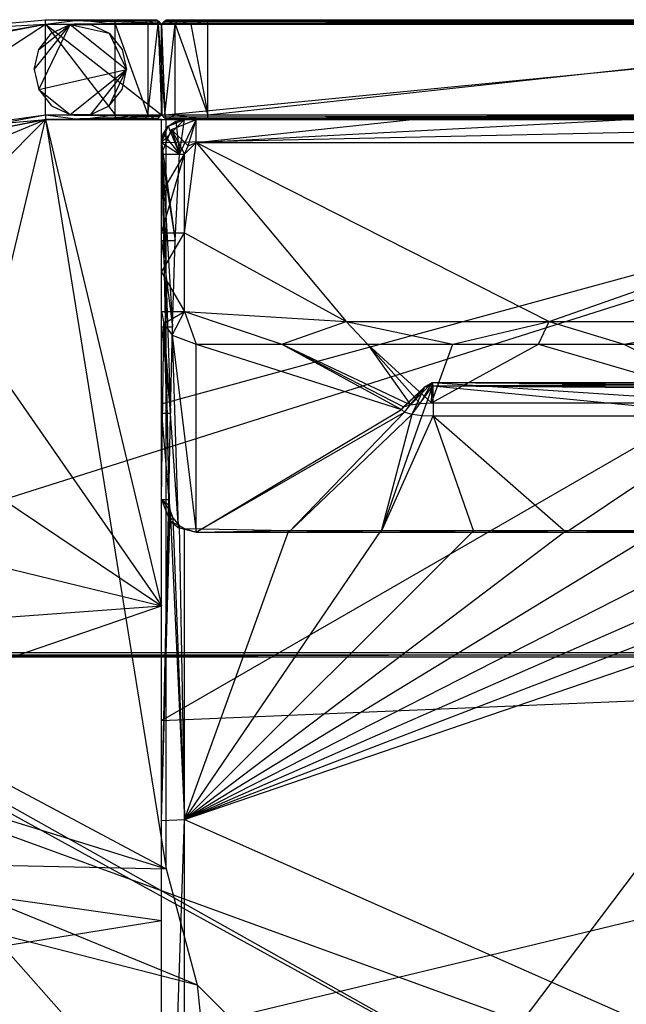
# Model space of a CAD drawing. Header units: inches. Extents: x -20.6 to 20.6, y -15.5 to 15.5.
# Tile 5 of 7: x -10.3 to 0, y -1.2 to 15.5. Entities that reach past the tile are written whole.
import ezdxf

# ---------------------------------------------------------------- set-up
doc = ezdxf.new("R2010")
doc.units = ezdxf.units.IN
doc.layers.get('0').update_dxf_attribs({"true_color": 0xc2ced6})

msp = doc.modelspace()

# ---------------------------------------------------------------- linework, layer by layer
at = {"color": 8, "true_color": 0x8c8177}
for p, q in [((-13.799, 14.773), (-9.843, 15.449)), ((-13.77, 14.7), (-9.843, 15.449)), ((-13.205, 13.272), (-9.843, 15.449)), ((-11.798, 15.348), (-9.843, 15.527)), ((-11.798, 15.348), (-9.843, 15.449)), ((-9.843, 15.449), (-9.843, 15.527)), ((-9.843, 15.449), (-9.252, 15.527)), ((-9.843, 15.527), (-9.843, 15.527)), ((-9.843, 15.527), (-9.252, 15.527)), ((-9.843, 15.527), (-8.898, 15.527)), ((-9.843, 15.527), (-8.661, 15.527)), ((-9.843, 15.527), (-7.953, 15.527)), ((-9.843, 15.527), (-7.927, 15.501)), ((-9.843, 15.527), (-7.9, 15.475)), ((-9.843, 15.449), (-7.9, 15.475)), ((-9.843, 13.913), (-9.843, 15.449)), ((-9.843, 15.449), (-8.661, 13.913)), ((-9.843, 15.449), (-8.661, 15.449)), ((-9.843, 15.449), (-7.874, 13.913)), ((-9.843, 15.449), (-7.874, 15.449)), ((-9.252, 15.527), (-8.661, 15.449)), ((-9.252, 15.527), (-8.661, 15.527)), ((-8.898, 15.527), (-7.953, 15.527)), ((-8.898, 15.527), (-7.927, 15.501)), ((-8.661, 15.449), (-8.661, 15.527)), ((-8.661, 15.527), (-8.16, 15.527)), ((-8.661, 15.527), (-8.105, 15.449)), ((-8.661, 15.527), (-7.953, 15.527)), ((-8.661, 13.913), (-8.661, 15.449)), ((-8.661, 15.449), (-8.105, 15.449)), ((-8.661, 15.449), (-8.104, 13.913)), ((-8.16, 15.527), (-8.105, 15.449)), ((-8.16, 15.527), (-7.953, 15.527)), ((-8.16, 15.527), (-7.929, 15.449)), ((-8.105, 15.449), (-8.104, 13.913)), ((-8.105, 15.449), (-7.929, 15.449)), ((-8.104, 13.913), (-7.929, 15.449)), ((-7.953, 15.527), (-7.953, 15.527)), ((-7.953, 15.527), (-7.929, 15.449)), ((-7.953, 15.527), (-7.927, 15.501)), ((-7.953, 15.527), (-7.9, 15.475)), ((-7.953, 15.527), (-7.874, 15.449)), ((-7.929, 15.449), (-7.874, 13.913)), ((-7.929, 15.449), (-7.874, 14.681)), ((-7.929, 15.449), (-7.874, 15.449)), ((-7.927, 15.501), (-7.9, 15.475)), ((-7.9, 15.475), (-7.874, 15.449)), ((-7.874, 15.449), (-7.795, 15.527)), ((-7.874, 15.449), (-7.822, 15.501)), ((-7.874, 15.449), (-7.848, 15.475)), ((-7.874, 13.913), (-7.874, 15.449)), ((-7.874, 13.913), (-7.874, 15.449)), ((-7.874, 14.681), (-7.874, 15.449)), ((-7.874, 14.681), (-7.874, 15.449)), ((-7.874, 15.449), (-7.874, 15.449)), ((-7.874, 15.449), (-7.865, 13.904)), ((-7.874, 15.449), (-7.819, 13.913)), ((-7.874, 15.449), (-7.643, 15.449)), ((-7.874, 15.449), (7.874, 15.449)), ((-7.865, 13.904), (7.874, 15.449)), ((-7.848, 15.475), (-7.822, 15.501)), ((-7.848, 15.475), (7.848, 15.475)), ((-7.848, 15.475), (7.874, 15.449)), ((-7.822, 15.501), (-7.795, 15.527)), ((-7.822, 15.501), (7.822, 15.501)), ((-7.822, 15.501), (7.848, 15.475)), ((-7.819, 13.913), (-7.643, 15.449)), ((-7.795, 15.527), (-7.795, 15.527)), ((-7.795, 15.527), (-7.643, 15.449)), ((-7.795, 15.527), (-7.588, 15.527)), ((-7.795, 15.527), (-7.087, 15.527)), ((-7.795, 15.527), (7.087, 15.527)), ((-7.795, 15.527), (7.795, 15.527)), ((-7.795, 15.527), (7.822, 15.501)), ((-7.643, 15.449), (-7.588, 15.527)), ((-7.643, 13.913), (-7.643, 15.449)), ((-7.643, 15.449), (-7.376, 15.449)), ((-7.643, 15.449), (-7.087, 13.913)), ((-7.588, 15.527), (-7.376, 15.449)), ((-7.588, 15.527), (-7.087, 15.527)), ((-7.376, 15.449), (-7.087, 15.527)), ((-7.376, 15.449), (-7.087, 13.913)), ((-7.376, 15.449), (-7.087, 15.449)), ((-7.087, 15.449), (-7.087, 15.527)), ((-7.087, 15.449), (7.087, 15.527)), ((-7.087, 15.527), (7.087, 15.527)), ((-7.087, 13.913), (-7.087, 15.449)), ((-7.087, 13.913), (7.087, 15.449)), ((-7.087, 15.449), (7.087, 15.449)), ((-7.874, 13.913), (-7.874, 14.681)), ((-7.874, 13.913), (-7.874, 14.681)), ((-7.874, 13.913), (-7.874, 14.681)), ((-7.874, 14.681), (-7.865, 13.904)), ((-7.874, 14.681), (-7.819, 13.913)), ((-13.205, 13.272), (-9.843, 13.913)), ((-11.49, 13.683), (-9.843, 13.913)), ((-9.843, 13.913), (-9.843, 13.834)), ((-9.843, 13.913), (-9.252, 13.834)), ((-9.843, 13.913), (-8.661, 13.913)), ((-9.843, 13.913), (-7.9, 13.887)), ((-9.843, 13.913), (-7.874, 13.913)), ((-9.843, 13.834), (-7.9, 13.887)), ((-9.252, 13.834), (-8.661, 13.913)), ((-8.661, 13.913), (-8.661, 13.834)), ((-8.661, 13.913), (-8.16, 13.834)), ((-8.661, 13.913), (-8.104, 13.913)), ((-8.16, 13.834), (-8.104, 13.913)), ((-8.104, 13.913), (-7.953, 13.834)), ((-8.104, 13.913), (-7.874, 13.913)), ((-7.953, 13.834), (-7.874, 13.913)), ((-7.953, 13.834), (-7.9, 13.887)), ((-7.927, 13.861), (-7.9, 13.887)), ((-7.9, 13.887), (-7.874, 13.913)), ((-7.9, 13.887), (-7.874, 13.913)), ((-7.9, 13.887), (-7.874, 13.913)), ((-7.874, 13.913), (-7.874, 13.913)), ((-7.874, 13.913), (-7.874, 13.913)), ((-7.874, 13.913), (-7.865, 13.904)), ((-7.874, 13.913), (-7.839, 13.878)), ((-7.874, 13.913), (-7.819, 13.913)), ((-7.874, 13.913), (-7.813, 13.852)), ((-7.874, 13.913), (-7.795, 13.834)), ((-7.865, 13.904), (7.874, 13.913)), ((-7.865, 13.904), (-7.839, 13.878)), ((-7.839, 13.878), (7.874, 13.913)), ((-7.839, 13.878), (7.848, 13.887)), ((-7.819, 13.913), (-7.795, 13.834)), ((-7.819, 13.913), (-7.643, 13.913)), ((-7.813, 13.852), (7.848, 13.887)), ((-7.795, 13.834), (-7.643, 13.913)), ((-7.643, 13.913), (-7.087, 13.834)), ((-7.643, 13.913), (-7.087, 13.913)), ((-7.087, 13.834), (-7.087, 13.913)), ((-7.087, 13.834), (7.087, 13.913)), ((-7.087, 13.913), (7.087, 13.913)), ((-18.898, 4.738), (-9.843, 13.834)), ((-18.898, 4.738), (9.843, 13.834)), ((-16.26, 11.168), (-9.843, 13.834)), ((-13.317, 13.141), (-9.843, 13.835)), ((-13.317, 13.141), (-9.843, 13.834)), ((-13.317, 13.141), (-9.843, 13.834)), ((-13.176, 13.199), (-9.843, 13.834)), ((-11.49, 13.683), (-9.843, 13.834)), ((-9.843, 13.834), (-7.927, 13.861)), ((-9.843, 13.834), (-9.843, 13.835)), ((-9.843, 13.835), (-9.843, 13.834)), ((-9.843, 13.835), (-7.874, 13.834)), ((-9.843, 13.835), (-7.874, 13.835)), ((-9.843, 13.834), (-7.874, 13.835)), ((-9.843, 13.834), (-9.843, 13.834)), ((-9.843, 13.834), (-9.252, 13.834)), ((-9.843, 13.834), (-8.898, 13.834)), ((-9.843, 13.834), (-8.661, 13.834)), ((-9.843, 13.834), (-7.953, 13.834)), ((-9.843, 13.834), (-7.874, 5.568)), ((-9.843, 13.834), (-7.874, 13.834)), ((-9.843, 13.834), (9.843, 13.834)), ((-9.843, 13.834), (9.843, 13.834)), ((-9.252, 13.834), (-8.661, 13.834)), ((-8.898, 13.834), (-7.927, 13.861)), ((-8.898, 13.834), (-7.953, 13.834)), ((-8.661, 13.834), (-8.16, 13.834)), ((-8.661, 13.834), (-7.953, 13.834)), ((-8.16, 13.834), (-7.953, 13.834)), ((-7.953, 13.834), (-7.927, 13.861)), ((-7.953, 13.834), (-7.953, 13.834)), ((-7.874, 9.001), (-7.874, 13.835)), ((-7.874, 13.834), (-7.874, 13.835)), ((-7.874, 13.835), (9.843, 13.834)), ((-7.874, 3.624), (9.843, 13.834)), ((-7.874, 5.568), (-7.874, 13.834)), ((-7.874, 9.001), (-7.874, 13.834)), ((-7.874, 9.001), (9.843, 13.834)), ((-7.874, 10.43), (-7.874, 13.834)), ((-7.874, -9.591), (9.843, 13.834)), ((-7.874, 13.441), (-7.48, 13.834)), ((-7.874, 13.441), (9.843, 13.834)), ((-7.874, 13.441), (-7.759, 13.719)), ((-7.844, 13.591), (-7.759, 13.719)), ((-7.839, 13.878), (-7.813, 13.852)), ((-7.813, 13.852), (7.822, 13.861)), ((-7.813, 13.852), (-7.795, 13.834)), ((-7.813, 13.852), (-7.087, 13.834)), ((-7.813, 13.852), (7.795, 13.834)), ((-7.795, 13.834), (-7.087, 13.834)), ((-7.759, 13.719), (-7.48, 13.834)), ((-7.759, 13.719), (-7.631, 13.805)), ((-7.759, 13.719), (-7.567, 13.244)), ((-7.701, 13.662), (-7.284, 13.834)), ((-7.701, 13.662), (-7.284, 13.834)), ((-7.631, 13.805), (-7.48, 13.834)), ((-7.631, 13.805), (-7.567, 13.244)), ((-7.567, 13.244), (-7.48, 13.834)), ((-7.567, 13.244), (-7.284, 13.834)), ((-7.48, 13.834), (-7.48, 13.834)), ((-7.48, 13.834), (-7.284, 13.834)), ((-7.48, 13.834), (-5.151, 13.834)), ((-7.48, 13.834), (-3.018, 13.834)), ((-7.48, 13.834), (1.181, 13.834)), ((-7.48, 13.834), (9.843, 13.834)), ((-7.423, 13.383), (-7.284, 13.834)), ((-7.284, 13.441), (-7.284, 13.834)), ((-7.284, 13.441), (-3.617, 13.834)), ((-7.284, 13.441), (0.049, 13.834)), ((-7.284, 13.834), (-7.284, 13.834)), ((-7.284, 13.834), (-5.151, 13.834)), ((-7.284, 13.834), (-3.617, 13.834)), ((-7.284, 13.834), (-5.151, 13.834)), ((-7.087, 13.834), (7.087, 13.834)), ((-7.087, 13.834), (7.795, 13.834)), ((-5.151, 13.834), (-3.617, 13.834)), ((-5.151, 13.834), (-3.018, 13.834)), ((-3.617, 13.834), (-3.018, 13.834)), ((-3.617, 13.834), (0.049, 13.834)), ((-3.018, 13.834), (-0.885, 13.834)), ((-3.018, 13.834), (0.049, 13.834)), ((-3.018, 13.834), (1.181, 13.834)), ((-3.018, 13.834), (1.248, 13.834)), ((-0.885, 13.834), (1.181, 13.834)), ((-0.885, 13.834), (1.248, 13.834)), ((-7.874, 13.244), (-7.701, 13.662)), ((-7.874, 13.441), (-7.844, 13.591)), ((-7.844, 13.591), (-7.567, 13.244)), ((-7.701, 13.662), (-7.701, 13.662)), ((-7.701, 13.662), (-7.567, 13.244)), ((-7.701, 13.662), (-7.48, 13.244)), ((-7.701, 13.662), (-7.423, 13.383)), ((-7.874, -9.591), (-7.874, 13.441)), ((-7.874, 1.925), (-7.874, 13.441)), ((-7.874, 13.441), (-7.874, 13.441)), ((-7.874, 13.441), (-7.748, 7.377)), ((-7.874, 13.441), (-7.719, 8.845)), ((-7.874, 13.441), (-7.685, 10.312)), ((-7.874, 13.441), (-7.639, 11.778)), ((-7.874, 13.441), (-7.567, 13.244)), ((-7.48, 11.908), (-7.284, 13.441)), ((-7.48, 13.244), (-7.284, 13.441)), ((-7.48, 13.244), (-7.423, 13.383)), ((-7.423, 13.383), (-7.284, 13.441)), ((-7.284, 13.441), (-4.738, 10.4)), ((-7.284, 13.441), (-1.286, 10.4)), ((-7.284, 13.441), (7.381, 13.441)), ((-1.286, 10.4), (7.381, 13.441)), ((-7.874, 11.777), (-7.874, 13.244)), ((-7.874, 11.908), (-7.48, 13.244)), ((-7.874, 12.576), (-7.874, 13.244)), ((-7.874, 12.576), (-7.48, 13.244)), ((-7.874, 13.244), (-7.874, 13.244)), ((-7.874, 13.244), (-7.639, 11.778)), ((-7.874, 13.244), (-7.567, 13.244)), ((-7.874, 13.244), (-7.48, 13.244)), ((-7.639, 11.778), (-7.567, 13.244)), ((-7.48, 11.908), (-7.48, 13.244)), ((-13.176, 13.199), (-7.874, 5.568)), ((-7.874, 11.777), (-7.874, 12.576)), ((-7.874, 11.908), (-7.874, 12.576)), ((-7.874, 8.844), (-7.874, 11.908)), ((-7.874, 10.311), (-7.874, 11.908)), ((-7.874, 11.24), (-7.874, 11.908)), ((-7.874, 11.24), (-7.48, 11.908)), ((-7.874, 11.777), (-7.874, 11.908)), ((-7.874, 11.908), (-7.48, 11.908)), ((-7.48, 10.572), (-7.48, 11.908)), ((-7.48, 11.908), (-4.738, 10.4)), ((-7.874, 11.777), (-7.639, 11.778)), ((-7.874, 10.311), (-7.874, 11.777)), ((-7.874, 11.777), (-7.685, 10.312)), ((-7.685, 10.312), (-7.639, 11.778)), ((-7.874, 8.844), (-7.874, 11.24)), ((-7.874, 10.572), (-7.874, 11.24)), ((-7.874, 11.24), (-7.48, 10.572)), ((-16.245, 11.182), (-7.874, 5.568)), ((-7.874, 7.377), (-7.874, 10.572)), ((-7.874, 8.844), (-7.874, 10.572)), ((-7.874, 10.572), (-7.832, 10.366)), ((-7.874, 10.572), (-7.48, 10.572)), ((-7.832, 10.366), (-7.48, 10.572)), ((-7.692, 10.17), (-7.48, 10.572)), ((-7.48, 10.572), (-7.283, 10.015)), ((-7.48, 10.572), (-5.83, 10.015)), ((-7.48, 10.572), (-4.738, 10.4)), ((-7.874, 5.568), (-7.874, 10.43)), ((-7.874, 9.001), (-7.874, 10.43)), ((-5.83, 10.015), (-4.738, 10.4)), ((-4.738, 10.4), (-4.376, 10.015)), ((-4.738, 10.4), (-2.923, 10.015)), ((-4.738, 10.4), (-1.286, 10.4)), ((-2.923, 10.015), (-1.286, 10.4)), ((-1.469, 10.015), (-1.286, 10.4)), ((-1.286, 10.4), (-0.016, 10.015)), ((-1.286, 10.4), (2.166, 10.4)), ((-0.016, 10.015), (2.166, 10.4)), ((-7.874, 7.377), (-7.832, 10.366)), ((-7.874, 10.311), (-7.685, 10.312)), ((-7.874, 8.844), (-7.874, 10.311)), ((-7.874, 10.311), (-7.719, 8.845)), ((-7.832, 10.366), (-7.733, 7.016)), ((-7.832, 10.366), (-7.692, 10.17)), ((-7.832, 10.366), (-7.591, 6.902)), ((-7.719, 8.845), (-7.685, 10.312)), ((-7.692, 10.17), (-7.591, 6.902)), ((-7.692, 10.17), (-7.283, 6.82)), ((-7.692, 10.17), (-7.283, 10.015)), ((-7.283, 6.82), (-7.283, 10.015)), ((-7.283, 10.015), (-5.83, 10.015)), ((-7.283, 10.015), (-3.795, 8.905)), ((-5.83, 10.015), (-4.376, 10.015)), ((-5.83, 10.015), (-3.795, 8.905)), ((-5.83, 10.015), (-3.759, 8.948)), ((-5.83, 10.015), (-3.643, 8.985)), ((-4.376, 10.015), (-3.643, 8.985)), ((-4.376, 10.015), (-3.48, 9.009)), ((-4.376, 10.015), (-3.287, 9.018)), ((-4.376, 10.015), (-2.923, 10.015)), ((-3.287, 9.018), (-2.923, 10.015)), ((-3.287, 9.018), (-1.469, 10.015)), ((-2.923, 10.015), (-1.469, 10.015)), ((-1.469, 10.015), (-0.016, 10.015)), ((-1.469, 10.015), (1.922, 9.018)), ((-0.016, 10.015), (1.438, 10.015)), ((-0.016, 10.015), (1.922, 9.018)), ((-3.795, 8.905), (-3.401, 9.293)), ((-3.759, 8.948), (-3.401, 9.293)), ((-3.745, 8.862), (-3.401, 9.293)), ((-3.643, 8.985), (-3.272, 9.362)), ((-3.643, 8.985), (-3.401, 9.293)), ((-3.617, 8.826), (-3.262, 9.308)), ((-3.617, 8.826), (-3.401, 9.293)), ((-3.48, 9.009), (-3.272, 9.362)), ((-3.445, 8.805), (-3.262, 9.308)), ((-3.401, 9.293), (-3.272, 9.362)), ((-3.401, 9.293), (-3.262, 9.308)), ((-3.287, 9.018), (-3.272, 9.362)), ((-3.272, 9.362), (-3.262, 9.308)), ((-3.272, 9.362), (1.922, 9.018)), ((-3.272, 9.362), (1.928, 9.321)), ((-3.272, 9.362), (4.528, 9.362)), ((-3.262, 9.308), (4.528, 9.362)), ((-3.262, 9.308), (-3.257, 8.799)), ((-3.262, 9.308), (1.938, 9.266)), ((-3.262, 9.308), (1.944, 8.799)), ((-3.262, 9.308), (4.539, 9.308)), ((-7.874, 3.624), (-7.874, 9.001)), ((-7.874, 5.568), (-7.874, 9.001)), ((-7.283, 6.82), (-3.795, 8.905)), ((-3.795, 8.905), (-3.759, 8.948)), ((-3.795, 8.905), (-3.745, 8.862)), ((-3.759, 8.948), (-3.643, 8.985)), ((-3.643, 8.985), (-3.48, 9.009)), ((-3.48, 9.009), (-3.287, 9.018)), ((-3.287, 9.018), (1.922, 9.018)), ((-7.874, 8.844), (-7.719, 8.845)), ((-7.874, 7.377), (-7.874, 8.844)), ((-7.874, 8.844), (-7.748, 7.377)), ((-7.748, 7.377), (-7.719, 8.845)), ((-7.283, 6.82), (-3.745, 8.862)), ((-5.712, 6.82), (-3.745, 8.862)), ((-5.712, 6.82), (-3.617, 8.826)), ((-4.14, 6.82), (-3.617, 8.826)), ((-4.14, 6.82), (-3.445, 8.805)), ((-4.14, 6.82), (-3.257, 8.799)), ((-3.745, 8.862), (-3.617, 8.826)), ((-3.617, 8.826), (-3.445, 8.805)), ((-3.445, 8.805), (-3.257, 8.799)), ((-3.257, 8.799), (-2.568, 6.82)), ((-3.257, 8.799), (-0.996, 6.82)), ((-3.257, 8.799), (1.944, 8.799)), ((-0.996, 6.82), (1.944, 8.799)), ((-18.262, 8.113), (-7.874, 5.568)), ((-7.874, 1.925), (-7.748, 7.377)), ((-7.874, 7.377), (-7.748, 7.377)), ((-7.874, 7.377), (-7.744, 7.28)), ((-7.874, 7.377), (-7.733, 7.016)), ((-7.874, 7.377), (-7.727, 7.185)), ((-7.748, 7.377), (-7.744, 7.28)), ((-7.874, 1.925), (-7.744, 7.28)), ((-7.744, 7.28), (-7.727, 7.185)), ((-7.874, 1.925), (-7.727, 7.185)), ((-7.733, 7.016), (-7.727, 7.185)), ((-7.733, 7.016), (-7.681, 7.062)), ((-7.727, 7.185), (-7.681, 7.062)), ((-7.727, 7.185), (-7.48, 1.938)), ((-7.681, 7.062), (-7.572, 6.934)), ((-7.681, 7.062), (-7.48, 1.938)), ((-7.733, 7.016), (-7.591, 6.902)), ((-7.733, 7.016), (-7.572, 6.934)), ((-7.591, 6.902), (-7.572, 6.934)), ((-7.591, 6.902), (-7.48, 6.883)), ((-7.591, 6.902), (-7.283, 6.82)), ((-7.572, 6.934), (-7.48, 1.938)), ((-7.572, 6.934), (-7.48, 6.883)), ((-7.48, 1.938), (-7.48, 6.883)), ((-7.48, 6.883), (-7.283, 6.82)), ((-7.48, 6.883), (-5.712, 6.848)), ((-7.48, 1.938), (-5.712, 6.848)), ((-7.48, 1.938), (-4.14, 6.848)), ((-7.48, 1.938), (-2.568, 6.848)), ((-7.48, 1.938), (-0.996, 6.848)), ((-7.48, 1.938), (0.575, 6.848)), ((-7.48, 1.938), (2.147, 6.848)), ((-7.48, 1.938), (3.719, 6.848)), ((-7.48, 1.938), (5.291, 6.848)), ((-7.48, 1.938), (6.863, 6.848)), ((-7.283, 6.82), (-5.712, 6.848)), ((-7.283, 6.82), (-5.712, 6.82)), ((-5.712, 6.82), (-5.712, 6.848)), ((-5.712, 6.82), (-4.14, 6.848)), ((-5.712, 6.848), (-4.14, 6.848)), ((-5.712, 6.82), (-4.14, 6.82)), ((-4.14, 6.82), (-4.14, 6.848)), ((-4.14, 6.82), (-2.568, 6.848)), ((-4.14, 6.848), (-2.568, 6.848)), ((-4.14, 6.82), (-2.568, 6.82)), ((-2.568, 6.82), (-2.568, 6.848)), ((-2.568, 6.82), (-0.996, 6.848)), ((-2.568, 6.848), (-0.996, 6.848)), ((-2.568, 6.82), (-0.996, 6.82)), ((-0.996, 6.82), (-0.996, 6.848)), ((-0.996, 6.82), (0.575, 6.848)), ((-0.996, 6.848), (0.575, 6.848)), ((-0.996, 6.82), (0.575, 6.82)), ((-18.898, 4.779), (-7.874, 5.568)), ((-18.898, 1.793), (-7.874, 5.568)), ((-7.874, 0.223), (-7.874, 5.568)), ((-7.874, 3.624), (-7.874, 5.568)), ((-18.898, 4.738), (18.898, -9)), ((-18.898, 4.738), (18.898, 4.738)), ((-15.276, 4.701), (15.276, 4.779)), ((-15.276, 4.779), (14.961, 4.779)), ((-15.276, 4.779), (15.276, 4.779)), ((-15.276, 4.701), (15.276, -12.071)), ((-15.276, 4.701), (15.276, 4.701)), ((-14.961, 4.701), (14.961, 4.779)), ((-14.961, 4.779), (14.961, 4.779)), ((-14.961, 4.701), (0, -12.071)), ((-14.961, 4.701), (14.961, -12.071)), ((-14.961, 4.701), (14.961, 4.701)), ((-7.874, -1.707), (18.898, 4.738)), ((-7.874, 3.624), (18.898, 4.738)), ((-7.874, -1.707), (-7.874, 3.624)), ((-7.874, 0.223), (-7.874, 3.624)), ((-7.874, -9.591), (-7.48, 1.938)), ((-7.874, 1.925), (-7.48, 1.938)), ((-7.874, -9.591), (-7.874, 1.925)), ((-7.48, -9.578), (-7.48, 1.938)), ((-7.48, 1.938), (18.504, -9.578)), ((-18.898, 1.793), (-7.874, 0.223)), ((-18.898, -1.535), (-7.874, 0.223)), ((-7.874, -5.139), (-7.874, 0.223)), ((-7.874, -1.707), (-7.874, 0.223))]:
    msp.add_line(p, q, dxfattribs=at)
at = {"color": 47, "true_color": 0x83714f}
for p, q in [((-10.038, 14.681), (-9.427, 15.448)), ((-9.96, 14.34), (-9.427, 15.448)), ((-9.96, 15.022), (-9.427, 15.448)), ((-9.742, 15.296), (-9.427, 15.448)), ((-9.427, 15.448), (-9.427, 15.448)), ((-9.427, 15.448), (-9.077, 15.448)), ((-9.427, 15.448), (-8.762, 15.296)), ((-9.427, 15.448), (-8.466, 14.681)), ((-9.077, 15.448), (-9.077, 15.448)), ((-9.077, 15.448), (-8.762, 15.296)), ((-9.96, 15.022), (-9.742, 15.296)), ((-9.742, 15.296), (-9.742, 15.296)), ((-8.762, 15.296), (-8.762, 15.296)), ((-8.762, 15.296), (-8.543, 15.022)), ((-8.762, 15.296), (-8.466, 14.681)), ((-10.038, 14.681), (-9.96, 15.022)), ((-9.96, 15.022), (-9.96, 15.022)), ((-8.543, 15.022), (-8.543, 15.022)), ((-8.543, 15.022), (-8.466, 14.681)), ((-10.038, 14.681), (-10.038, 14.681)), ((-10.038, 14.681), (-9.96, 14.34)), ((-9.96, 14.34), (-8.466, 14.681)), ((-9.427, 13.914), (-8.466, 14.681)), ((-9.077, 13.914), (-8.466, 14.681)), ((-8.762, 14.066), (-8.466, 14.681)), ((-8.543, 14.34), (-8.466, 14.681)), ((-8.466, 14.681), (-8.466, 14.681)), ((-9.96, 14.34), (-9.96, 14.34)), ((-9.96, 14.34), (-9.742, 14.066)), ((-9.96, 14.34), (-9.427, 13.914)), ((-8.762, 14.066), (-8.543, 14.34)), ((-8.543, 14.34), (-8.543, 14.34)), ((-9.742, 14.066), (-9.742, 14.066)), ((-9.742, 14.066), (-9.427, 13.914)), ((-9.077, 13.914), (-8.762, 14.066)), ((-8.762, 14.066), (-8.762, 14.066)), ((-9.427, 13.914), (-9.427, 13.914)), ((-9.427, 13.914), (-9.077, 13.914)), ((-9.077, 13.914), (-9.077, 13.914)), ((-13.176, 13.199), (-9.843, 13.834)), ((-12.32, 3.514), (-9.843, 13.834)), ((-9.843, 13.834), (-9.843, 13.834)), ((-9.843, 13.834), (-7.795, 1.101)), ((-9.843, 13.834), (-7.795, 13.834)), ((-7.795, 1.101), (-7.795, 13.834)), ((-7.795, 13.834), (-7.795, 13.834)), ((-12.32, 3.514), (-7.795, 1.101)), ((-11.841, 2.358), (-7.795, 1.101)), ((-12.32, 1.203), (-7.795, 1.101)), ((-12.32, 1.203), (-7.268, -0.867)), ((-7.795, 1.101), (-7.795, 1.101)), ((-7.795, 1.101), (-7.268, -0.867)), ((-13.475, 0.725), (-7.268, -0.867)), ((-7.268, -0.867), (-7.268, -0.867)), ((-7.268, -0.867), (-5.827, -2.308)), ((-7.268, -0.867), (-5.79, -15.46))]:
    msp.add_line(p, q, dxfattribs=at)

doc.saveas('drawing.dxf')
